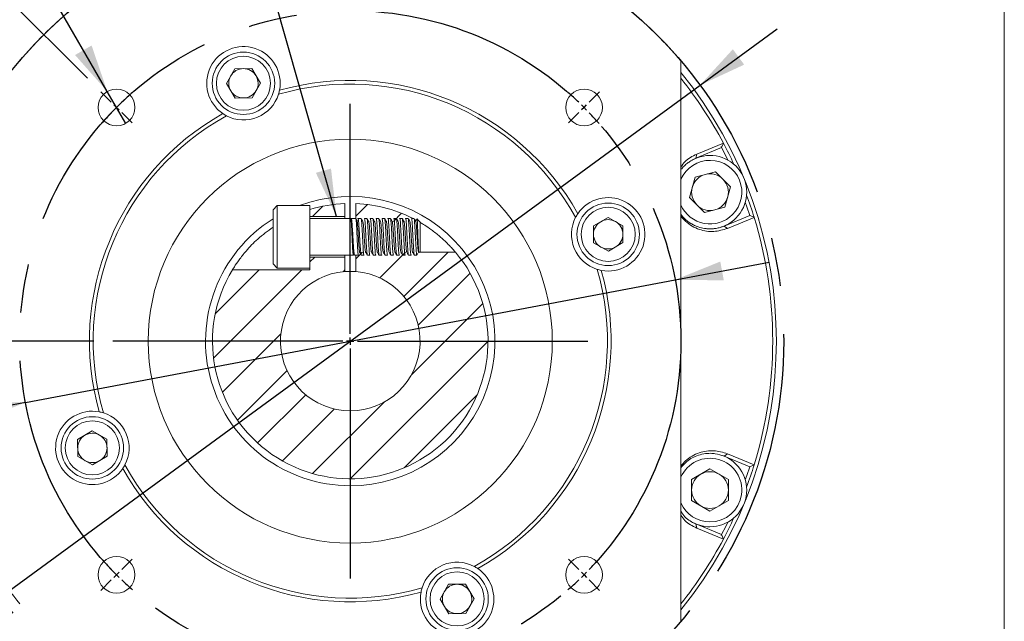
# Model space of a CAD drawing. Header units: millimetres. Extents: x 26 to 746, y 26 to 520.
# Tile 8 of 10: x 612 to 746, y 258 to 340. Entities that reach past the tile are written whole.
import ezdxf

# ---------------------------------------------------------------- set-up
doc = ezdxf.new("R2010")
doc.units = ezdxf.units.MM
doc.header["$LTSCALE"] = 2.6
doc.linetypes.add('CENTERX2', pattern=[20.32, 12.7, -2.54, 2.54, -2.54])
doc.layers.add('註解框', color=7, linetype='Continuous')
doc.styles.add('SLDTEXTSTYLE0', font='ARIAL.TTF', dxfattribs={"width": 0.948})
doc.styles.get("Standard").update_dxf_attribs({"font": 'ARIAL.TTF'})
doc.dimstyles.new('SLDDIMSTYLE0', dxfattribs={"dimtxt": 8.013154, "dimasz": 6.5, "dimexe": 0, "dimexo": 0.0625, "dimgap": 2.003289, "dimtad": 1, "dimdec": 4, "dimlfac": 1, "dimrnd": 1e-09, "dimzin": 12, "dimdsep": 46, "dimtxsty": 'SLDTEXTSTYLE0', "dimsah": 1, "dimcen": 0.09, "dimadec": 0, "dimazin": 0, "dimtfac": 1, "dimtdec": 4, "dimtmove": 0, "dimatfit": 3, "dimfxl": 0, "dimtolj": 1, "dimtzin": 12, "dimarcsym": 0})
doc.dimstyles.new('SLDDIMSTYLE3', dxfattribs={"dimtxt": 8.013154, "dimasz": 6.5, "dimexe": 0, "dimexo": 0.0625, "dimgap": 2.003289, "dimtad": 1, "dimdec": 4, "dimlfac": 2.6, "dimzin": 12, "dimdsep": 46, "dimtxsty": 'SLDTEXTSTYLE0', "dimsah": 1, "dimcen": 0.09, "dimadec": 4, "dimazin": 0, "dimtfac": 1, "dimtdec": 4, "dimtofl": 0, "dimtmove": 0, "dimatfit": 3, "dimfxl": 0, "dimtolj": 1, "dimtzin": 12, "dimarcsym": 0})
doc.dimstyles.new('SLDDIMSTYLE4', dxfattribs={"dimtxt": 8.013154, "dimasz": 6.5, "dimexe": 0, "dimexo": 0.0625, "dimgap": 2.003289, "dimtad": 0, "dimtih": 1, "dimtoh": 1, "dimdec": 0, "dimlfac": 1, "dimrnd": 1e-09, "dimzin": 12, "dimdsep": 46, "dimtxsty": 'SLDTEXTSTYLE0', "dimsah": 1, "dimcen": 0.09, "dimadec": 0, "dimazin": 0, "dimtfac": 1, "dimtdec": 4, "dimtmove": 0, "dimatfit": 3, "dimfxl": 0, "dimtolj": 1, "dimtzin": 12, "dimarcsym": 0})
doc.dimstyles.new('SLDDIMSTYLE9', dxfattribs={"dimtxt": 0, "dimasz": 6.5, "dimexe": 0, "dimexo": 0.0625, "dimgap": 0, "dimtad": 0, "dimtih": 1, "dimtoh": 1, "dimdec": 0, "dimrnd": 1e-09, "dimzin": 0, "dimdsep": 46, "dimtxsty": 'Standard', "dimsah": 1, "dimcen": 0.09, "dimadec": 0, "dimazin": 0, "dimtfac": 6.5, "dimtdec": 0, "dimtofl": 0, "dimtmove": 0, "dimatfit": 3, "dimfxl": 0, "dimtolj": 1, "dimtzin": 0, "dimarcsym": 0})

# ---------------------------------------------------------------- blocks, each defined once
blk = doc.blocks.new('*D34')
at = {"layer": '註解框', "color": 7}
for p, q in [((704.78, 331.36), (715.26, 339.04)), ((609.57, 261.65), (704.78, 331.36)), ((609.57, 261.65), (571.83, 234.02))]:
    blk.add_line(p, q, dxfattribs=at)
for points in [[(704.78, 331.36), (710.79, 334.15), (709.25, 336.25)], [(609.57, 261.65), (603.56, 258.86), (605.09, 256.76)]]:
    blk.add_solid(points, dxfattribs=at)
at = {"layer": '註解框', "color": 7, "char_height": 8.255, "attachment_point": 1, "rotation": 36.2115, "style": 'SLDTEXTSTYLE0'}
for s, insert in [('118', (578.31, 251.94)), ('%%c', (568.88, 245.03))]:
    blk.add_mtext(s, dxfattribs=dict(at, insert=insert))
blk = doc.blocks.new('*D35')
at = {"layer": '註解框', "color": 7}
for p, q in [((701.39, 304.85), (714.17, 307.27)), ((612.95, 288.16), (701.39, 304.85)), ((612.95, 288.16), (560.89, 278.33))]:
    blk.add_line(p, q, dxfattribs=at)
for points in [[(701.39, 304.85), (708.02, 304.78), (707.54, 307.34)], [(612.95, 288.16), (606.32, 288.23), (606.81, 285.68)]]:
    blk.add_solid(points, dxfattribs=at)
at = {"layer": '註解框', "color": 7, "char_height": 8.255, "attachment_point": 1, "rotation": 10.6908, "style": 'SLDTEXTSTYLE0'}
for s, insert in [('90', (574.46, 291.7)), ('%%c', (562.97, 289.54))]:
    blk.add_mtext(s, dxfattribs=dict(at, insert=insert))
blk = doc.blocks.new('*D38')
at = {"layer": '註解框', "color": 7}
for p, q in [((621.39, 332.29), (581.97, 371.71)), ((622.25, 296.51), (550.82, 296.51))]:
    blk.add_line(p, q, dxfattribs=at)
blk.add_arc((657.17, 296.51), 103.75, 135, 180, dxfattribs=at)
for points in [[(583.81, 369.87), (578.41, 366.02), (580.31, 364.24)], [(553.42, 296.51), (554.93, 302.96), (552.33, 303.04)]]:
    blk.add_solid(points, dxfattribs=at)
at = {"layer": '註解框', "color": 7, "insert": (548.31, 332.6), "char_height": 8.255, "attachment_point": 1, "rotation": 67.5, "style": 'SLDTEXTSTYLE0'}
blk.add_mtext('45°', dxfattribs=at)
blk = doc.blocks.new('*D39')
at = {"layer": '註解框'}
for p, q in [((583.46, 400.57), (454.62, 400.57)), ((624.1, 330.49), (583.46, 400.57)), ((626.61, 326.16), (624.1, 330.49))]:
    blk.add_line(p, q, dxfattribs=at)
blk.add_solid([(624.1, 330.49), (621.96, 336.76), (619.71, 335.46)], dxfattribs=at)
at = {"layer": '註解框', "char_height": 8.255, "attachment_point": 1, "style": 'SLDTEXTSTYLE0'}
for s, insert in [('(DEPTH)', (536.87, 411.21)), (' 4-', (459.04, 411.21)), ('M6x1.0', (471.88, 411.21)), ('Px', (510.83, 411.21)), ('12', (523.67, 411.21))]:
    blk.add_mtext(s, dxfattribs=dict(at, insert=insert))
blk = doc.blocks.new('SW_CENTERMARKSYMBOL_2')
at = {"layer": '註解框', "color": 0}
for p, q in [((-0.71, 64.35), (-2.12, 65.76)), ((64.35, 64.35), (65.76, 65.76)), ((0, 63.64), (-0.35, 63.99)), ((0, 63.64), (0.35, 63.29)), ((31.82, 32.82), (31.82, 64.14)), ((63.64, 63.64), (63.29, 63.29)), ((63.64, 63.64), (63.99, 63.99)), ((0.71, 62.93), (2.12, 61.52)), ((62.93, 62.93), (61.52, 61.52)), ((31.82, 31.82), (31.82, 32.32)), ((30.82, 31.82), (-0.5, 31.82)), ((31.82, 31.82), (31.32, 31.82)), ((31.82, 31.82), (31.82, 31.32)), ((31.82, 31.82), (32.32, 31.82)), ((32.82, 31.82), (64.14, 31.82)), ((31.82, 30.82), (31.82, -0.5)), ((0.71, 0.71), (2.12, 2.12)), ((62.93, 0.71), (61.52, 2.12)), ((0, 0), (-0.35, -0.35)), ((0, 0), (0.35, 0.35)), ((63.64, 0), (63.29, 0.35)), ((63.64, 0), (63.99, -0.35)), ((-0.71, -0.71), (-2.12, -2.12)), ((64.35, -0.71), (65.76, -2.12))]:
    blk.add_line(p, q, dxfattribs=at)
for start, end in [(131.1803, 133.7268), (46.2732, 48.8197), (135, 135.6366), (134.3634, 135), (45, 45.6366), (44.3634, 45), (136.2732, 138.8197), (41.1803, 43.7268), (221.1803, 223.7268), (316.2732, 318.8197), (224.3634, 225), (314.3634, 315), (315, 315.6366), (225, 225.6366), (226.2732, 228.8197), (311.1803, 313.7268)]:
    blk.add_arc((31.82, 31.82), 45, start, end, dxfattribs=at)

msp = doc.modelspace()

# ---------------------------------------------------------------- hatches: boundary and pattern name
at = {"linetype": 'Continuous', "lineweight": 0}
h = msp.add_hatch(dxfattribs=at)
h.set_pattern_fill('ANSI31', scale=1.3, style=0)
edge = h.paths.add_edge_path(flags=0)
edge.add_line((651.67202, 314.43163), (651.67202, 313.456438))
edge.add_line((651.67202, 313.456438), (656.42202, 313.456438))
edge.add_line((656.42202, 313.456438), (656.42202, 315.241432))
edge.add_arc((657.17202, 296.506438), 18.75, 92.29244278, 107.05762362)
h = msp.add_hatch(dxfattribs=at)
h.set_pattern_fill('ANSI31', scale=1.3, style=0)
edge = h.paths.add_edge_path(flags=0)
edge.add_line((657.92202, 315.241432), (657.92202, 312.806438))
edge.add_line((657.92202, 312.806438), (666.438762, 312.806438))
edge.add_arc((657.17202, 296.506438), 18.75, 60.38126072, 87.70755722)
h = msp.add_hatch(dxfattribs=at)
h.set_pattern_fill('ANSI31', scale=1.3, style=0)
edge = h.paths.add_edge_path(flags=0)
edge.add_line((651.67202, 306.206438), (641.126071, 306.206438))
edge.add_arc((657.17202, 296.506438), 18.75, 148.84645384, 400.19067226)
edge.add_line((671.495166, 308.606438), (657.92202, 308.606438))
edge.add_line((657.92202, 308.606438), (657.92202, 305.976787))
edge.add_arc((657.17202, 296.506438), 9.5, -265.47193699, 85.47193699, ccw=False)
edge.add_line((656.42202, 305.976787), (656.42202, 307.956438))
edge.add_line((656.42202, 307.956438), (651.67202, 307.956438))
edge.add_line((651.67202, 307.956438), (651.67202, 306.206438))

# ---------------------------------------------------------------- linework, layer by layer
at = {"color": 7, "linetype": 'Continuous', "lineweight": 0}
msp.add_line((746.2, 520), (746.2, 26), dxfattribs=at)
at = {"color": 7, "linetype": 'Continuous', "lineweight": 15}
for p, q in [((702.172022, 334.664005), (702.172022, 258.348871)), ((641.453844, 333.601288), (640.320783, 331.58895)), ((643.763111, 333.626199), (641.453844, 333.601288)), ((644.939316, 331.638772), (643.763111, 333.626199)), ((640.320783, 331.58895), (641.49699, 329.601522)), ((643.806256, 329.626433), (644.939316, 331.638772)), ((641.49699, 329.601522), (643.806256, 329.626433)), ((704.323314, 321.964325), (707.959074, 323.467988)), ((707.968388, 323.458695), (707.718514, 322.855441)), ((707.718514, 322.855441), (704.224218, 321.408057)), ((704.323314, 321.964325), (704.224218, 321.408057)), ((707.644563, 322.992705), (707.711924, 322.863945)), ((704.096395, 318.829901), (706.884783, 319.577047)), ((706.884783, 319.577047), (708.926022, 317.535806)), ((703.349248, 316.041514), (704.096395, 318.829901)), ((708.926022, 317.535806), (708.178878, 314.747419)), ((656.42202, 313.456438), (656.42202, 315.241432)), ((657.92202, 315.241432), (657.92202, 313.206438)), ((705.390491, 314.000273), (703.349248, 316.041514)), ((647.238688, 314.956437), (646.672021, 314.389771)), ((646.672021, 310.706438), (646.672021, 314.389771)), ((651.672021, 314.956437), (647.238688, 314.956437)), ((647.238688, 310.706438), (647.238688, 314.956437)), ((651.672021, 310.706438), (651.672021, 314.956437)), ((708.178878, 314.747419), (705.390491, 314.000273)), ((651.672021, 313.456438), (656.42202, 313.456438)), ((657.242972, 313.206438), (651.672021, 313.206438)), ((656.42202, 313.206438), (656.42202, 313.456438)), ((657.92735, 313.206438), (657.301247, 313.206438)), ((658.640839, 313.206438), (658.216474, 313.206438)), ((658.878332, 312.806438), (658.880587, 312.806438)), ((659.440828, 313.206438), (659.103217, 313.206438)), ((659.678244, 312.806438), (659.691476, 312.806438)), ((660.240592, 313.206438), (659.903384, 313.206438)), ((660.478502, 312.806438), (660.483081, 312.806438)), ((661.040926, 313.206438), (660.703215, 313.206438)), ((661.278643, 312.806438), (661.289983, 312.806438)), ((661.840891, 313.206438), (661.503243, 313.206438)), ((662.078363, 312.806438), (662.084532, 312.806438)), ((662.640657, 313.206438), (662.303248, 313.206438)), ((662.878232, 312.806438), (662.892916, 312.806438)), ((663.440817, 313.206438), (663.103186, 313.206438)), ((663.678418, 312.806438), (663.68468, 312.806438)), ((664.240817, 313.206438), (663.903428, 313.206438)), ((664.478656, 312.806438), (664.49409, 312.806438)), ((665.040788, 313.206438), (664.703177, 313.206438)), ((665.278435, 312.806438), (665.28617, 312.806438)), ((665.840832, 313.206438), (665.503074, 313.206438)), ((666.67202, 312.714969), (666.26713, 313.11986)), ((666.67202, 310.706438), (666.67202, 312.714969)), ((692.254532, 313.357675), (690.267105, 312.181469)), ((694.266871, 312.224615), (692.254532, 313.357675)), ((708.051052, 312.169263), (711.545348, 313.616646)), ((712.148584, 313.353613), (708.514467, 311.845993)), ((711.545348, 313.616646), (712.148599, 313.36677)), ((690.267105, 312.181469), (690.292016, 309.872202)), ((694.291782, 309.915348), (694.266871, 312.224615)), ((708.514467, 311.845993), (708.051052, 312.169263)), ((646.672021, 307.023105), (646.672021, 310.706438)), ((647.238688, 306.456438), (647.238688, 310.706438)), ((651.672021, 306.456438), (651.672021, 310.706438)), ((666.67202, 308.697906), (666.67202, 310.706438)), ((690.292016, 309.872202), (692.304354, 308.739142)), ((692.304354, 308.739142), (694.291782, 309.915348)), ((657.602358, 308.228701), (657.670517, 308.346394)), ((657.657949, 308.368042), (657.732166, 308.240206)), ((666.180553, 308.206438), (666.180553, 308.479928)), ((666.180553, 308.206438), (666.341618, 308.367504)), ((666.523979, 308.549865), (666.67202, 308.697906)), ((671.495166, 308.606438), (666.580552, 308.606438)), ((646.672021, 307.023105), (647.238688, 306.456438)), ((651.672021, 308.206438), (657.585234, 308.206438)), ((656.42202, 307.956438), (651.672021, 307.956438)), ((656.42202, 307.956438), (656.42202, 308.206438)), ((656.42202, 305.976786), (656.42202, 307.956438)), ((657.758878, 308.206438), (658.269628, 308.206438)), ((657.92202, 308.206438), (657.92202, 305.976786)), ((658.674144, 308.206438), (659.040833, 308.206438)), ((659.503404, 308.206438), (659.840758, 308.206438)), ((660.303233, 308.206438), (660.640707, 308.206438)), ((661.103213, 308.206438), (661.441076, 308.206438)), ((661.903301, 308.206438), (662.240773, 308.206438)), ((662.703103, 308.206438), (663.04065, 308.206438)), ((663.503362, 308.206438), (663.840924, 308.206438)), ((664.303289, 308.206438), (664.640732, 308.206438)), ((665.103003, 308.206438), (665.440854, 308.206438)), ((665.90329, 308.206438), (666.180553, 308.206438)), ((651.672021, 306.206438), (641.12607, 306.206438)), ((647.238688, 306.456438), (651.672021, 306.456438)), ((651.672021, 306.456438), (651.672021, 306.206438)), ((622.039687, 284.273734), (620.052259, 283.097529)), ((624.052025, 283.140674), (622.039687, 284.273734)), ((620.052259, 283.097529), (620.07717, 280.788261)), ((624.076936, 280.831407), (624.052025, 283.140674)), ((620.07717, 280.788261), (622.089509, 279.655201)), ((622.089509, 279.655201), (624.076936, 280.831407)), ((708.514467, 281.166883), (708.051052, 280.843613)), ((711.545348, 279.39623), (708.051052, 280.843613)), ((708.514467, 281.166883), (712.148584, 279.659263)), ((703.637637, 277.667591), (706.137635, 279.110968)), ((706.137635, 279.110968), (708.637636, 277.667591)), ((712.148599, 279.646106), (711.545348, 279.39623)), ((703.637637, 274.780841), (703.637637, 277.667591)), ((708.637636, 277.667591), (708.637636, 274.780841)), ((706.137635, 273.337464), (703.637637, 274.780841)), ((708.637636, 274.780841), (706.137635, 273.337464)), ((704.323314, 271.048551), (704.224218, 271.604819)), ((704.224218, 271.604819), (707.718514, 270.157436)), ((707.959074, 269.544888), (704.323314, 271.048551)), ((707.714036, 270.152984), (707.642235, 270.015735)), ((707.718514, 270.157436), (707.968388, 269.554181)), ((670.537785, 263.386443), (669.404725, 261.374104)), ((672.847051, 263.411354), (670.537785, 263.386443)), ((674.023258, 261.423926), (672.847051, 263.411354)), ((669.404725, 261.374104), (670.58093, 259.386677)), ((672.890197, 259.411588), (674.023258, 261.423926)), ((670.58093, 259.386677), (672.890197, 259.411588))]:
    msp.add_line(p, q, dxfattribs=at)
at = {"color": 7, "linetype": 'Continuous', "lineweight": 15, "flags": 128}
for points in [[(708.564568, 321.160158), (708.283067, 321.738582), (707.716741, 322.854707)], [(711.543575, 313.615912), (711.154807, 314.805586), (710.944854, 315.413646)], [(710.944854, 277.59923), (711.154807, 278.207291), (711.543575, 279.396964)], [(707.716741, 270.158169), (708.283067, 271.274294), (708.564568, 271.852718)]]:
    msp.add_lwpolyline(points, dxfattribs=at)
at = {"color": 7, "linetype": 'Continuous', "lineweight": 15}
for centre, radius in [((642.63005, 331.61386), 4.25), ((642.63005, 331.61386), 3.683333), ((625.352215, 328.326243), 2.5), ((688.991826, 328.326243), 2.5), ((657.17202, 296.506438), 27.5), ((692.279443, 311.048409), 4.25), ((692.279443, 311.048409), 3.683333), ((622.064598, 281.964468), 4.25), ((622.064598, 281.964468), 3.683333), ((625.352215, 264.686633), 2.5), ((688.991826, 264.686633), 2.5), ((671.713991, 261.399016), 4.25), ((671.713991, 261.399016), 3.683333)]:
    msp.add_circle(centre, radius, dxfattribs=at)
for centre, radius, start, end in [((657.17202, 296.506438), 59, 130.29614333, 139.70385667), ((657.17202, 296.506438), 59, 40.29614333, 49.70385667), ((642.63005, 331.61386), 5, 349.17810966, 235.82189034), ((642.63005, 331.61386), 2, 150.6180274, 210.6180274), ((642.63005, 331.61386), 2, 90.6180274, 150.6180274), ((642.63005, 331.61386), 2, 30.6180274, 90.6180274), ((642.63005, 331.61386), 2, 330.6180274, 30.6180274), ((657.17202, 296.506438), 58, 320.88325622, 39.11674378), ((657.17202, 296.506438), 35, 28.78745276, 106.21254724), ((657.17202, 296.506438), 35.5, 29.25879274, 105.74120726), ((657.17202, 296.506438), 57.5, 27.95683323, 38.49995041), ((642.63005, 331.61386), 5, 242.4489834, 342.5510166), ((642.63005, 331.61386), 2, 210.6180274, 270.6180274), ((642.63005, 331.61386), 2, 270.6180274, 330.6180274), ((657.17202, 296.506438), 35.5, 119.25879274, 195.74120726), ((657.17202, 296.506438), 35, 118.78745276, 196.21254724), ((657.17202, 296.506438), 57.5, 24.76217287, 27.9469765), ((706.137636, 316.78866), 5, 315, 115.69677336), ((706.137636, 316.78866), 4.333333, 315, 156.22589737), ((706.137636, 316.78866), 2.5, 105, 165), ((706.137636, 316.78866), 2.5, 45, 105), ((706.137636, 316.78866), 2.5, 345, 45), ((706.137636, 316.78866), 2.5, 165, 225), ((657.17202, 296.506438), 57.5, 17.0530235, 20.23782713), ((657.17202, 296.506438), 19.7, 270, 110.52027189), ((657.17202, 296.506438), 18.75, 92.29244278, 107.05762362), ((657.17202, 296.506438), 18.75, 61.14423407, 87.70755722), ((692.279443, 311.048409), 5, 259.17810966, 145.82189034), ((706.137636, 316.78866), 4.333333, 203.77410263, 315), ((706.137636, 316.78866), 2.5, 225, 285), ((706.137636, 316.78866), 2.5, 285, 345), ((657.17202, 296.506438), 19.7, 122.208034, 270), ((692.279443, 311.048409), 5, 152.4489834, 252.5510166), ((692.279443, 311.048409), 2, 120.6180274, 180.6180274), ((692.279443, 311.048409), 2, 60.6180274, 120.6180274), ((692.279443, 311.048409), 2, 0.6180274, 60.6180274), ((706.137636, 316.78866), 5, 276.63951713, 315), ((657.17202, 296.506438), 57.5, 342.95683323, 17.03730817), ((692.279443, 311.048409), 2, 180.6180274, 240.6180274), ((692.279443, 311.048409), 2, 300.6180274, 0.6180274), ((657.17202, 296.506438), 18.75, 148.84645384, 40.19067226), ((692.279443, 311.048409), 2, 240.6180274, 300.6180274), ((657.17202, 296.506438), 9.5, 94.52806301, 85.47193699), ((657.17202, 296.506438), 9.5, 85.47193699, 94.52806301), ((657.17202, 296.506438), 35, 298.78745276, 16.21254724), ((657.17202, 296.506438), 35.5, 299.25879274, 15.74120726), ((622.064598, 281.964468), 5, 79.17810966, 325.82189034), ((622.064598, 281.964468), 5, 332.4489834, 72.5510166), ((622.064598, 281.964468), 2, 120.6180274, 180.6180274), ((622.064598, 281.964468), 2, 60.6180274, 120.6180274), ((622.064598, 281.964468), 2, 0.6180274, 60.6180274), ((622.064598, 281.964468), 2, 180.6180274, 240.6180274), ((622.064598, 281.964468), 2, 300.6180274, 0.6180274), ((622.064598, 281.964468), 2, 240.6180274, 300.6180274), ((706.137636, 276.224216), 4.333333, 270, 156.22589737), ((706.137636, 276.224216), 5, 270, 69.53202757), ((657.17202, 296.506438), 35.5, 209.25879274, 285.74120726), ((657.17202, 296.506438), 35, 208.78745276, 286.21254724), ((657.17202, 296.506438), 57.5, 339.76217287, 342.9469765), ((706.137636, 276.224216), 2.5, 120, 180), ((706.137636, 276.224216), 2.5, 60, 120), ((706.137636, 276.224216), 2.5, 360, 60), ((706.137636, 276.224216), 2.5, 180, 240), ((706.137636, 276.224216), 2.5, 300, 360), ((706.137636, 276.224216), 4.333333, 203.77410263, 270), ((706.137636, 276.224216), 2.5, 240, 300), ((657.17202, 296.506438), 57.5, 332.0530235, 335.23782713), ((706.137636, 276.224216), 5, 237.76503892, 270), ((657.17202, 296.506438), 57.5, 207.95683323, 218.49995041), ((657.17202, 296.506438), 57.5, 321.50004959, 332.03730817), ((671.713991, 261.399016), 5, 169.17810966, 55.82189034), ((671.713991, 261.399016), 5, 62.4489834, 162.5510166), ((671.713991, 261.399016), 2, 90.6180274, 150.6180274), ((671.713991, 261.399016), 2, 30.6180274, 90.6180274), ((671.713991, 261.399016), 2, 150.6180274, 210.6180274), ((671.713991, 261.399016), 2, 330.6180274, 30.6180274), ((671.713991, 261.399016), 2, 210.6180274, 270.6180274), ((671.713991, 261.399016), 2, 270.6180274, 330.6180274)]:
    msp.add_arc(centre, radius, start, end, dxfattribs=at)
for points in [[(647.399972, 330.114578), (647.458752, 330.301586), (647.505438, 330.488374), (647.541128, 330.675077)], [(639.821213, 327.477384), (639.978469, 327.370601), (640.14356, 327.271534), (640.317359, 327.180864)], [(688.142966, 313.857245), (688.036183, 313.699989), (687.937117, 313.534898), (687.846446, 313.3611)], [(690.78016, 306.278487), (690.967168, 306.219707), (691.153956, 306.17302), (691.34066, 306.137331)], [(623.563881, 286.734389), (623.376873, 286.79317), (623.190085, 286.839856), (623.003381, 286.875546)], [(626.201075, 279.155631), (626.307858, 279.312887), (626.406924, 279.477978), (626.497595, 279.651777)], [(674.522828, 265.535492), (674.365572, 265.642275), (674.200481, 265.741342), (674.026682, 265.832013)], [(666.944069, 262.898298), (666.885289, 262.71129), (666.838603, 262.524503), (666.802913, 262.337799)]]:
    msp.add_open_spline(points, degree=3, dxfattribs=at)
for points, knots in [([(702.172022, 320.204936), (702.341827, 320.459514), (702.88652, 321.276139), (703.737572, 321.68377), (704.323314, 321.964325)], [0, 0, 0, 0, 0.3117436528, 1, 1, 1, 1]), ([(704.224218, 321.408057), (703.983619, 321.295537), (703.57318, 321.103586), (703.120306, 320.783045), (702.879684, 320.583291), (702.7809, 320.494486), (702.755179, 320.470925), (702.747257, 320.46362), (702.744421, 320.461001), (702.743294, 320.459964), (702.742837, 320.459534), (702.742627, 320.459345), (702.742534, 320.459259), (702.581521, 320.308635), (702.380082, 320.112886), (702.210804, 319.875019), (702.172022, 319.820523)], [0, 0, 0, 0, 0.30580149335, 0.52167047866, 0.63719345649, 0.66593744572, 0.67430851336, 0.67716347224, 0.67825900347, 0.67871085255, 0.67890294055, 0.67898628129, 0.6790234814, 0.67905227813, 0.92647068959, 1, 1, 1, 1]), ([(702.172022, 313.778018), (702.331957, 313.573641), (702.732368, 313.061964), (703.385186, 312.591391), (704.02259, 312.245696), (704.642191, 311.999465), (705.254135, 311.852358), (705.769211, 311.797888), (706.047541, 311.788295), (706.191682, 311.788647), (706.264949, 311.790204), (706.301883, 311.791338), (706.320421, 311.791998), (706.329707, 311.792348), (706.334356, 311.792532), (706.33668, 311.792623), (706.337847, 311.792671), (706.338421, 311.792692), (706.338721, 311.792706), (706.338861, 311.79271), (706.338938, 311.792715), (706.338966, 311.792714), (706.33899, 311.792716), (706.338998, 311.792716), (706.357424, 311.795668), (706.530862, 311.792823), (706.872057, 311.839838), (707.43375, 311.9407), (707.825854, 312.085881), (708.051052, 312.169263)], [0, 0, 0, 0, 0.098971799, 0.2477848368, 0.3288064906, 0.4145632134, 0.549066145, 0.6247967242, 0.6647925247, 0.6853235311, 0.6957223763, 0.7009546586, 0.7035799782, 0.7048941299, 0.7055518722, 0.7058807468, 0.7060456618, 0.7061281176, 0.7061687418, 0.706189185, 0.7061998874, 0.7062050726, 0.706207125, 0.706208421, 0.706209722, 0.7157150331, 0.7908973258, 0.8799051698, 1, 1, 1, 1]), ([(657.242972, 313.174817), (657.247117, 313.183518), (657.263659, 313.218243), (657.291338, 312.987526), (657.329528, 312.505846), (657.364835, 311.801396), (657.403054, 310.97869), (657.438588, 310.123269), (657.476306, 309.335955), (657.512546, 308.69663), (657.549438, 308.309232), (657.576464, 308.156814), (657.590858, 308.223713), (657.593087, 308.234071)], [0, 0, 0, 0, 0.035124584, 0.1401961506, 0.245263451, 0.3503370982, 0.4554036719, 0.5604765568, 0.6655432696, 0.7706146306, 0.8756823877, 0.9807522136, 1, 1, 1, 1]), ([(657.658026, 308.388035), (657.654877, 308.3876), (657.638651, 308.385361), (657.609445, 308.597897), (657.570379, 309.01982), (657.531313, 309.617994), (657.492256, 310.320536), (657.453188, 311.065598), (657.414132, 311.781733), (657.375064, 312.406134), (657.33601, 312.868576), (657.296933, 313.152099), (657.270967, 313.146773), (657.257958, 313.144104)], [0, 0, 0, 0, 0.0230908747, 0.1189973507, 0.2153083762, 0.3120058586, 0.4091080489, 0.506596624, 0.6044898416, 0.7027695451, 0.8014538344, 0.9005245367, 1, 1, 1, 1]), ([(657.758878, 308.241523), (657.749825, 308.236513), (657.724619, 308.222566), (657.681375, 308.512799), (657.633416, 309.051853), (657.583219, 309.791211), (657.53456, 310.630523), (657.485197, 311.479717), (657.435621, 312.239775), (657.387143, 312.831715), (657.336749, 313.163667), (657.299859, 313.261609), (657.277955, 313.154417), (657.272697, 313.128683)], [0, 0, 0, 0, 0.0567547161, 0.1580016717, 0.2592569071, 0.3605038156, 0.4617572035, 0.5630056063, 0.6642567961, 0.7655085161, 0.8667573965, 0.9680124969, 1, 1, 1, 1]), ([(657.92735, 313.178407), (657.936224, 313.174967), (657.957267, 313.16681), (657.991493, 312.826472), (658.02714, 312.248916), (658.065323, 311.487591), (658.100633, 310.640359), (658.138832, 309.800604), (658.1744, 309.061015), (658.212078, 308.515697), (658.245928, 308.208352), (658.268071, 308.227765), (658.277915, 308.236396)], [0, 0, 0, 0, 0.0765285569, 0.1814631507, 0.286400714, 0.3913337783, 0.4962732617, 0.6012056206, 0.7061441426, 0.8110766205, 0.9160138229, 1, 1, 1, 1]), ([(658.08353, 312.944337), (658.044417, 313.011847), (658.00057, 313.087529), (657.956747, 313.163232), (657.952015, 313.171407)], [0, 0, 0, 0, 0.8920183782, 1, 1, 1, 1]), ([(658.468895, 308.556305), (658.455863, 308.57861), (658.42974, 308.623319), (658.390682, 308.937897), (658.351623, 309.409806), (658.312556, 310.009111), (658.2735, 310.679464), (658.234431, 311.358886), (658.195376, 311.980413), (658.156304, 312.49557), (658.117261, 312.824441), (658.089145, 312.975506), (658.074103, 312.946163), (658.07202, 312.9421)], [0, 0, 0, 0, 0.0964337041, 0.1932926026, 0.290596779, 0.3883261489, 0.4865006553, 0.5851006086, 0.6841456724, 0.783616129, 0.8835317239, 0.9838726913, 1, 1, 1, 1]), ([(658.674144, 308.224724), (658.671619, 308.218889), (658.652478, 308.174645), (658.618267, 308.366122), (658.567914, 308.799004), (658.519397, 309.474174), (658.469895, 310.281541), (658.420458, 311.13917), (658.371853, 311.946245), (658.321577, 312.617393), (658.273652, 313.056559), (658.232189, 313.246431), (658.208739, 313.178902), (658.201449, 313.15791)], [0, 0, 0, 0, 0.0158229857, 0.1199616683, 0.2240914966, 0.3282284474, 0.4323595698, 0.5364942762, 0.6406285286, 0.744760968, 0.8488988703, 0.9530294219, 1, 1, 1, 1]), ([(658.640839, 313.191274), (658.642592, 313.196177), (658.658734, 313.241319), (658.689201, 313.055756), (658.731743, 312.631734), (658.775636, 311.962274), (658.817455, 311.158367), (658.861889, 310.301002), (658.903413, 309.491699), (658.947818, 308.812872), (658.989616, 308.373392), (659.021526, 308.177246), (659.038314, 308.220564), (659.040833, 308.227063)], [0, 0, 0, 0, 0.0131052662, 0.1206519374, 0.2281969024, 0.335741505, 0.4432898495, 0.5508325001, 0.6583828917, 0.7659248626, 0.8734739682, 0.9810160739, 1, 1, 1, 1]), ([(658.884872, 312.795169), (658.845666, 312.862716), (658.767228, 312.997853), (658.688869, 313.133013), (658.649676, 313.200615)], [0, 0, 0, 0, 0.4998338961, 1, 1, 1, 1]), ([(659.272024, 308.631167), (659.264731, 308.627478), (659.244417, 308.617202), (659.211083, 308.820036), (659.172021, 309.195979), (659.132958, 309.725131), (659.093896, 310.341467), (659.054833, 310.993512), (659.01577, 311.61821), (658.976708, 312.159471), (658.937645, 312.554962), (658.906949, 312.765128), (658.889273, 312.771425), (658.884618, 312.773084)], [0, 0, 0, 0, 0.0564737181, 0.1573045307, 0.258135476, 0.3589664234, 0.459797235, 0.5606281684, 0.6614591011, 0.7622900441, 0.8631208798, 0.9639518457, 1, 1, 1, 1]), ([(659.503404, 308.23286), (659.492466, 308.237885), (659.467, 308.249583), (659.428178, 308.597661), (659.384821, 309.180848), (659.341726, 309.945664), (659.299234, 310.794186), (659.255291, 311.632809), (659.213505, 312.368803), (659.169077, 312.90876), (659.129977, 313.210623), (659.103424, 313.185978), (659.091473, 313.174886)], [0, 0, 0, 0, 0.0786612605, 0.1831432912, 0.2876198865, 0.3921000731, 0.4965790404, 0.6010572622, 0.7055396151, 0.8100158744, 0.9144999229, 1, 1, 1, 1]), ([(659.440828, 313.170934), (659.448261, 313.177154), (659.469914, 313.195274), (659.50632, 312.915866), (659.549452, 312.38641), (659.591915, 311.652909), (659.635884, 310.816433), (659.677645, 309.965795), (659.72211, 309.201564), (659.763619, 308.598624), (659.808054, 308.266256), (659.836218, 308.146528), (659.851085, 308.217602), (659.851526, 308.219711)], [0, 0, 0, 0, 0.054711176, 0.1593845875, 0.2640617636, 0.3687376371, 0.4734126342, 0.5780918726, 0.6827651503, 0.7874460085, 0.8921185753, 0.9967982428, 1, 1, 1, 1]), ([(659.685104, 312.79462), (659.645942, 312.862073), (659.567598, 312.997012), (659.489313, 313.13201), (659.450161, 313.199525)], [0, 0, 0, 0, 0.4998731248, 1, 1, 1, 1]), ([(660.070458, 308.607367), (660.057437, 308.628752), (660.031395, 308.671523), (659.992333, 308.981114), (659.953271, 309.434638), (659.914208, 310.013154), (659.875145, 310.65397), (659.836083, 311.300378), (659.79702, 311.89121), (659.757958, 312.373597), (659.718895, 312.686712), (659.690251, 312.823976), (659.674626, 312.794919), (659.672023, 312.790077)], [0, 0, 0, 0, 0.0980398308, 0.1960795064, 0.2941192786, 0.3921590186, 0.490198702, 0.5882384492, 0.6862781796, 0.7843180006, 0.8823576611, 0.9803973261, 1, 1, 1, 1]), ([(660.303233, 308.238856), (660.298239, 308.230138), (660.279038, 308.196615), (660.244983, 308.431583), (660.201986, 308.918064), (660.159403, 309.625613), (660.115537, 310.450089), (660.073701, 311.305452), (660.029273, 312.090909), (659.98776, 312.726538), (659.943304, 313.109615), (659.912765, 313.257422), (659.895396, 313.186606), (659.892492, 313.174765)], [0, 0, 0, 0, 0.0367935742, 0.1414779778, 0.2461664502, 0.3508533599, 0.4555396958, 0.5602298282, 0.6649144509, 0.7696065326, 0.8742904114, 0.9789814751, 1, 1, 1, 1]), ([(660.240592, 313.196385), (660.253991, 313.176947), (660.281906, 313.136451), (660.323258, 312.731644), (660.366487, 312.111508), (660.40971, 311.326166), (660.452085, 310.472125), (660.49613, 309.645468), (660.537834, 308.933929), (660.582338, 308.440853), (660.615179, 308.199608), (660.63522, 308.231195), (660.640707, 308.239842)], [0, 0, 0, 0, 0.0992501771, 0.2067786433, 0.3143018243, 0.4218283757, 0.5293544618, 0.636878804, 0.7444081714, 0.8519308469, 0.9594615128, 1, 1, 1, 1]), ([(660.486043, 312.793446), (660.44684, 312.860971), (660.368409, 312.996061), (660.29005, 313.131204), (660.250858, 313.198795)], [0, 0, 0, 0, 0.4998482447, 1, 1, 1, 1]), ([(660.872017, 308.631423), (660.865247, 308.627256), (660.845457, 308.615077), (660.812645, 308.806593), (660.773583, 309.17904), (660.73452, 309.700975), (660.695458, 310.316089), (660.656396, 310.967839), (660.617333, 311.593557), (660.57827, 312.14165), (660.539208, 312.540114), (660.508382, 312.759876), (660.490576, 312.768671), (660.485791, 312.771035)], [0, 0, 0, 0, 0.0525839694, 0.1537229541, 0.2548619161, 0.3560007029, 0.4571396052, 0.5582786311, 0.6594174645, 0.7605564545, 0.8616953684, 0.9628342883, 1, 1, 1, 1]), ([(661.103213, 308.212831), (661.089549, 308.235313), (661.061541, 308.281396), (661.019578, 308.696543), (660.975785, 309.322832), (660.933888, 310.111572), (660.889497, 310.966183), (660.847968, 311.790628), (660.803525, 312.497387), (660.761789, 312.982827), (660.727339, 313.216752), (660.708159, 313.182923), (660.703215, 313.174205)], [0, 0, 0, 0, 0.1024293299, 0.2099577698, 0.3174862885, 0.4250180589, 0.5325446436, 0.6400788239, 0.7476045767, 0.8551377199, 0.9626635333, 1, 1, 1, 1]), ([(661.040926, 313.175423), (661.045608, 313.18409), (661.064851, 313.219707), (661.09708, 312.991832), (661.141089, 312.513139), (661.183486, 311.810333), (661.226656, 310.988201), (661.269967, 310.132381), (661.312256, 309.343384), (661.35638, 308.702443), (661.398003, 308.31024), (661.431466, 308.157076), (661.449085, 308.228863), (661.45259, 308.243143)], [0, 0, 0, 0, 0.0336058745, 0.1381040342, 0.2425945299, 0.34709095, 0.4515828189, 0.5560773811, 0.6605720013, 0.7650644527, 0.8695622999, 0.9740532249, 1, 1, 1, 1]), ([(661.284518, 312.796313), (661.245318, 312.863862), (661.166895, 312.999003), (661.088544, 313.134158), (661.049357, 313.201757)], [0, 0, 0, 0, 0.4998465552, 1, 1, 1, 1]), ([(661.67202, 308.606438), (661.658999, 308.626019), (661.632958, 308.665181), (661.593895, 308.964217), (661.554833, 309.415009), (661.51577, 309.987732), (661.476708, 310.627877), (661.437645, 311.275786), (661.398583, 311.868186), (661.35952, 312.358671), (661.320458, 312.675688), (661.291291, 312.82234), (661.275145, 312.793816), (661.272019, 312.788294)], [0, 0, 0, 0, 0.0976559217, 0.1953117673, 0.292967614, 0.3906235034, 0.4882793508, 0.5859352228, 0.6835911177, 0.7812468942, 0.8789029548, 0.9765586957, 1, 1, 1, 1]), ([(661.903301, 308.241618), (661.895415, 308.236336), (661.873257, 308.221495), (661.836028, 308.509235), (661.794075, 309.045959), (661.749723, 309.783687), (661.70818, 310.62208), (661.663719, 311.471485), (661.622009, 312.231871), (661.578007, 312.828763), (661.535636, 313.152427), (661.506638, 313.267501), (661.49212, 313.195908), (661.49197, 313.195171)], [0, 0, 0, 0, 0.0577767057, 0.1623465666, 0.2669190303, 0.3714869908, 0.4760619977, 0.5806289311, 0.6852033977, 0.7897703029, 0.8943429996, 0.9989110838, 1, 1, 1, 1]), ([(661.840891, 313.177982), (661.851061, 313.174937), (661.875293, 313.167681), (661.91555, 312.829053), (661.957342, 312.252526), (662.00125, 311.49156), (662.043745, 310.644276), (662.08682, 309.803908), (662.130217, 309.063615), (662.172459, 308.516893), (662.213975, 308.206932), (662.239713, 308.226696), (662.251365, 308.235644)], [0, 0, 0, 0, 0.075718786, 0.180424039, 0.2851364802, 0.3898417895, 0.4945527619, 0.5992594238, 0.7039683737, 0.8086780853, 0.9133850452, 1, 1, 1, 1]), ([(662.08584, 312.793554), (662.04667, 312.861033), (661.968308, 312.996028), (661.890011, 313.131094), (661.850851, 313.198646)], [0, 0, 0, 0, 0.499863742, 1, 1, 1, 1]), ([(662.472024, 308.631423), (662.465773, 308.626183), (662.446501, 308.61003), (662.414208, 308.797391), (662.375146, 309.15917), (662.336083, 309.679047), (662.297021, 310.289983), (662.257958, 310.941511), (662.218896, 311.57089), (662.179833, 312.119598), (662.14077, 312.532721), (662.104833, 312.774498), (662.081917, 312.784134), (662.072022, 312.788294)], [0, 0, 0, 0, 0.04688272, 0.1445385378, 0.24219449, 0.3398503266, 0.437506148, 0.535161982, 0.6328178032, 0.7304737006, 0.8281295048, 0.9257853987, 1, 1, 1, 1]), ([(662.703103, 308.224667), (662.700917, 308.218848), (662.684303, 308.17462), (662.654296, 308.365853), (662.609942, 308.798253), (662.568393, 309.472907), (662.523912, 310.279701), (662.482246, 311.137075), (662.43818, 311.943919), (662.395875, 312.61574), (662.35259, 313.054335), (662.318099, 313.244553), (662.298173, 313.181549), (662.292501, 313.163614)], [0, 0, 0, 0, 0.015863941, 0.1205835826, 0.2252992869, 0.3300217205, 0.4347361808, 0.539458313, 0.6441727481, 0.7488932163, 0.8536086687, 0.9583273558, 1, 1, 1, 1]), ([(662.640657, 313.191319), (662.642379, 313.196208), (662.658276, 313.241366), (662.689881, 313.055898), (662.731336, 312.631988), (662.775756, 311.962612), (662.81758, 311.158761), (662.861416, 310.301375), (662.904005, 309.492079), (662.946976, 308.813129), (662.990499, 308.373553), (663.021009, 308.177295), (663.038083, 308.220591), (663.04065, 308.227101)], [0, 0, 0, 0, 0.0130585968, 0.1206012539, 0.2281516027, 0.3356934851, 0.4432427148, 0.5507847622, 0.6583322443, 0.7658759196, 0.8734214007, 0.9809682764, 1, 1, 1, 1]), ([(662.885583, 312.793774), (662.846375, 312.861305), (662.767932, 312.996411), (662.689567, 313.131555), (662.650372, 313.199149)], [0, 0, 0, 0, 0.49983600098, 1, 1, 1, 1]), ([(663.259197, 308.640328), (663.250971, 308.652352), (663.229725, 308.683411), (663.195458, 308.953699), (663.156395, 309.392231), (663.117333, 309.964087), (663.07827, 310.601587), (663.039208, 311.249942), (663.000145, 311.847401), (662.961083, 312.340049), (662.92202, 312.6686), (662.892334, 312.817904), (662.875668, 312.791747), (662.872023, 312.786026)], [0, 0, 0, 0, 0.063733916, 0.1646254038, 0.2655168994, 0.3664084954, 0.4672998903, 0.5681914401, 0.6690828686, 0.7699744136, 0.870865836, 0.9717574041, 1, 1, 1, 1]), ([(663.503362, 308.232829), (663.492375, 308.237883), (663.466805, 308.249647), (663.428586, 308.597893), (663.384111, 309.181147), (663.342482, 309.946091), (663.29835, 310.794559), (663.256129, 311.633232), (663.212758, 312.369062), (663.169676, 312.909054), (663.129569, 313.21123), (663.103103, 313.18625), (663.091132, 313.174952)], [0, 0, 0, 0, 0.0786430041, 0.1830392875, 0.2874280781, 0.3918246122, 0.4962130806, 0.6006079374, 0.7049975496, 0.8093905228, 0.9137825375, 1, 1, 1, 1]), ([(663.440817, 313.170936), (663.448397, 313.177169), (663.470496, 313.195342), (663.505578, 312.916044), (663.550045, 312.386729), (663.59157, 311.653261), (663.635936, 310.81682), (663.677827, 309.966191), (663.721579, 309.201828), (663.764267, 308.599028), (663.807128, 308.265766), (663.836924, 308.146892), (663.851814, 308.219719), (663.85248, 308.222979)], [0, 0, 0, 0, 0.0545685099, 0.1590750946, 0.2635757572, 0.3680841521, 0.4725841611, 0.5770911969, 0.6815913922, 0.7860967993, 0.8905988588, 0.995102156, 1, 1, 1, 1]), ([(663.68458, 312.795821), (663.645389, 312.86333), (663.566984, 312.998387), (663.488645, 313.133465), (663.449465, 313.201023)], [0, 0, 0, 0, 0.4998589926, 1, 1, 1, 1]), ([(664.072017, 308.631167), (664.066289, 308.625755), (664.04754, 308.608041), (664.01577, 308.784529), (663.976708, 309.142722), (663.937645, 309.655157), (663.898583, 310.264767), (663.859521, 310.915761), (663.820458, 311.545834), (663.781396, 312.10201), (663.742333, 312.514734), (663.70994, 312.751975), (663.690568, 312.76698), (663.684217, 312.771899)], [0, 0, 0, 0, 0.0443121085, 0.1450405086, 0.2457689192, 0.3464972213, 0.4472256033, 0.5479539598, 0.6486822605, 0.7494106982, 0.8501389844, 0.9508672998, 1, 1, 1, 1]), ([(664.303289, 308.238878), (664.298323, 308.23016), (664.279247, 308.19667), (664.244286, 308.431736), (664.202722, 308.918385), (664.158521, 309.625952), (664.116382, 310.450537), (664.072926, 311.305813), (664.029912, 312.091272), (663.987357, 312.726748), (663.943441, 313.109796), (663.912823, 313.257449), (663.895334, 313.186402), (663.892386, 313.174426)], [0, 0, 0, 0, 0.0368336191, 0.141491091, 0.2461563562, 0.3508135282, 0.4554772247, 0.5601351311, 0.6647969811, 0.7694572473, 0.8741170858, 0.9787806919, 1, 1, 1, 1]), ([(664.240817, 313.196324), (664.25391, 313.17693), (664.281194, 313.136516), (664.324052, 312.731908), (664.365783, 312.111822), (664.410256, 311.326572), (664.451795, 310.472502), (664.496116, 309.645822), (664.538071, 308.934222), (664.58176, 308.441016), (664.615602, 308.199667), (664.635327, 308.231218), (664.640732, 308.239864)], [0, 0, 0, 0, 0.099199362, 0.2067239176, 0.3142533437, 0.4217761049, 0.5293068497, 0.6368291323, 0.7443584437, 0.8518810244, 0.9594085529, 1, 1, 1, 1]), ([(664.486068, 312.793666), (664.446887, 312.861171), (664.368503, 312.996219), (664.290183, 313.131334), (664.251013, 313.198911)], [0, 0, 0, 0, 0.499863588, 1, 1, 1, 1]), ([(664.859785, 308.639789), (664.851884, 308.650354), (664.830963, 308.678333), (664.797021, 308.937469), (664.757958, 309.372992), (664.718896, 309.938847), (664.679833, 310.575573), (664.64077, 311.225134), (664.601708, 311.824072), (664.562645, 312.32461), (664.523583, 312.656945), (664.493374, 312.81616), (664.476186, 312.790878), (664.472018, 312.784748)], [0, 0, 0, 0, 0.0611243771, 0.161861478, 0.2625985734, 0.3633357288, 0.4640727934, 0.5648099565, 0.6655470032, 0.7662841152, 0.8670212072, 0.9677582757, 1, 1, 1, 1]), ([(665.103003, 308.212775), (665.0896, 308.23531), (665.062134, 308.28149), (665.018729, 308.696768), (664.976625, 309.323211), (664.93309, 310.111935), (664.890173, 310.96661), (664.847519, 311.790964), (664.803712, 312.497674), (664.761846, 312.982988), (664.727059, 313.216807), (664.708067, 313.182941), (664.703177, 313.174221)], [0, 0, 0, 0, 0.1024807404, 0.2100065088, 0.3175390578, 0.4250654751, 0.5325963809, 0.6401249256, 0.7476536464, 0.8551857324, 0.9627124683, 1, 1, 1, 1]), ([(665.040788, 313.175443), (665.045396, 313.184109), (665.064354, 313.219758), (665.097912, 312.992018), (665.140199, 312.513407), (665.184302, 311.810733), (665.225978, 310.988571), (665.270465, 310.132791), (665.312019, 309.34369), (665.356299, 308.702739), (665.398301, 308.310175), (665.431168, 308.157052), (665.449138, 308.229515), (665.452805, 308.244304)], [0, 0, 0, 0, 0.0335310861, 0.1379420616, 0.2423527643, 0.3467616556, 0.4511757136, 0.5555829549, 0.6599979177, 0.7644047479, 0.8688182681, 0.9732256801, 1, 1, 1, 1]), ([(665.285146, 312.794873), (665.245936, 312.862434), (665.167488, 312.9976), (665.089121, 313.132792), (665.049924, 313.20041)], [0, 0, 0, 0, 0.4998316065, 1, 1, 1, 1]), ([(665.672024, 308.630409), (665.666814, 308.624364), (665.648583, 308.603207), (665.617333, 308.77601), (665.57827, 309.123258), (665.539208, 309.6336), (665.500145, 310.238715), (665.461083, 310.889493), (665.42202, 311.522593), (665.382958, 312.080575), (665.343895, 312.503038), (665.311153, 312.744457), (665.291431, 312.764355), (665.28473, 312.771115)], [0, 0, 0, 0, 0.04035139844, 0.14121167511, 0.24207202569, 0.34293240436, 0.44379282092, 0.54465317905, 0.64551353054, 0.74637380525, 0.8472341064, 0.94809452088, 1, 1, 1, 1]), ([(665.90329, 308.241606), (665.895244, 308.23634), (665.872649, 308.221551), (665.836875, 308.509454), (665.793253, 309.046245), (665.750433, 309.784088), (665.707684, 310.622458), (665.663968, 311.471854), (665.622022, 312.232235), (665.577638, 312.828787), (665.536193, 313.153246), (665.505881, 313.267015), (665.49129, 313.193258), (665.490876, 313.191166)], [0, 0, 0, 0, 0.0577093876, 0.1620730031, 0.2664301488, 0.3707920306, 0.4751513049, 0.5795111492, 0.6838736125, 0.7882315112, 0.8925963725, 0.9969532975, 1, 1, 1, 1]), ([(665.840832, 313.177954), (665.851139, 313.174941), (665.875709, 313.16776), (665.914751, 312.829248), (665.958156, 312.252899), (666.000377, 311.491867), (666.044545, 310.644901), (666.086167, 309.803573), (666.130706, 309.066475), (666.16082, 308.660086), (666.177926, 308.503909), (666.180553, 308.479928)], [0, 0, 0, 0, 0.0914286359, 0.2179428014, 0.3444598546, 0.4709775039, 0.5974921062, 0.7240135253, 0.8505264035, 0.9770484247, 1, 1, 1, 1]), ([(666.084934, 312.794883), (666.045752, 312.862373), (665.967366, 312.997394), (665.889048, 313.132456), (665.849878, 313.200006)], [0, 0, 0, 0, 0.49985594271, 1, 1, 1, 1]), ([(666.484666, 308.633194), (666.482013, 308.624017), (666.46634, 308.569793), (666.437645, 308.660293), (666.398583, 308.916784), (666.35952, 309.353443), (666.320458, 309.914717), (666.281395, 310.549437), (666.242333, 311.199249), (666.20327, 311.802461), (666.164209, 312.30723), (666.125144, 312.6429), (666.098745, 312.802384), (666.085357, 312.792402), (666.084995, 312.792131)], [0, 0, 0, 0, 0.01991201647, 0.11764848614, 0.21538497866, 0.3131214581, 0.41085797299, 0.5085943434, 0.60633084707, 0.70406727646, 0.80180380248, 0.89954011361, 0.99727668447, 1, 1, 1, 1]), ([(666.294675, 313.201403), (666.255501, 313.133845), (666.203558, 313.044266), (666.151573, 312.954702), (666.138794, 312.932685)], [0, 0, 0, 0, 0.7541804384, 1, 1, 1, 1]), ([(666.511991, 308.561852), (666.509477, 308.552314), (666.497892, 308.508369), (666.477377, 308.675032), (666.450325, 309.056777), (666.423823, 309.649741), (666.396367, 310.370704), (666.370215, 311.146939), (666.342472, 311.89172), (666.316496, 312.526918), (666.288699, 312.950603), (666.270141, 313.146856), (666.259822, 313.115366), (666.258451, 313.111182)], [0, 0, 0, 0, 0.02812513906, 0.12958685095, 0.23150069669, 0.3355156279, 0.43994497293, 0.54640044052, 0.65344576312, 0.7622174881, 0.87198901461, 0.98299139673, 1, 1, 1, 1]), ([(671.495166, 308.606438), (671.494752, 308.606927), (671.492053, 308.610116), (671.429549, 308.684271), (671.213161, 308.93497), (670.801418, 309.3908), (670.081982, 310.122603), (669.083511, 311.012405), (668.019146, 311.816251), (667.222919, 312.340665), (666.791406, 312.601986), (666.684721, 312.663956), (666.67202, 312.671333)], [0, 0, 0, 0, 0.0127467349, 0.08312006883, 0.15451990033, 0.25311528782, 0.38587785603, 0.57138804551, 0.76261290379, 0.90434700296, 0.98861242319, 1, 1, 1, 1]), ([(708.514467, 311.845993), (707.902534, 311.663578), (706.680634, 311.299335), (704.998792, 311.549054), (703.70546, 312.129031), (702.835503, 312.742192), (702.376189, 313.293671), (702.172022, 313.538806)], [0, 0, 0, 0, 0.2939965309, 0.5870479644, 0.7381812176, 0.883620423, 1, 1, 1, 1]), ([(646.672021, 312.024906), (645.957669, 311.505902), (644.620346, 310.534285), (643.064855, 308.904593), (641.987588, 307.537341), (641.364403, 306.600176), (641.144056, 306.236103), (641.129771, 306.212542), (641.12607, 306.206438)], [0, 0, 0, 0, 0.2542002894, 0.4758837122, 0.6416774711, 0.8086137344, 0.9504165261, 1, 1, 1, 1]), ([(658.45794, 308.566252), (658.497173, 308.498729), (658.575669, 308.363629), (658.654075, 308.228505), (658.693294, 308.160917)], [0, 0, 0, 0, 0.499808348, 1, 1, 1, 1]), ([(659.257973, 308.619305), (659.297178, 308.55177), (659.375612, 308.416659), (659.453974, 308.281496), (659.493166, 308.213894)], [0, 0, 0, 0, 0.49984687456, 1, 1, 1, 1]), ([(660.058936, 308.618159), (660.098098, 308.550707), (660.176441, 308.415771), (660.254725, 308.280777), (660.293877, 308.213263)], [0, 0, 0, 0, 0.4998761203, 1, 1, 1, 1]), ([(660.859101, 308.617948), (660.898306, 308.550412), (660.976741, 308.415294), (661.055098, 308.280152), (661.09429, 308.212559)], [0, 0, 0, 0, 0.4998358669, 1, 1, 1, 1]), ([(661.657937, 308.619532), (661.697136, 308.551992), (661.77556, 308.41687), (661.853909, 308.281688), (661.893096, 308.214076)], [0, 0, 0, 0, 0.4998405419, 1, 1, 1, 1]), ([(662.459301, 308.61697), (662.498472, 308.549481), (662.576833, 308.41447), (662.655135, 308.279417), (662.694295, 308.211873)], [0, 0, 0, 0, 0.49987359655, 1, 1, 1, 1]), ([(663.258664, 308.618543), (663.297873, 308.551013), (663.376315, 308.415909), (663.454682, 308.280774), (663.493878, 308.213185)], [0, 0, 0, 0, 0.4998404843, 1, 1, 1, 1]), ([(664.058228, 308.619501), (664.097419, 308.551997), (664.175825, 308.41695), (664.25416, 308.281844), (664.29334, 308.214271)], [0, 0, 0, 0, 0.4998479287, 1, 1, 1, 1]), ([(664.859292, 308.617237), (664.898474, 308.549718), (664.976863, 308.414641), (665.055183, 308.279529), (665.094354, 308.211952)], [0, 0, 0, 0, 0.4998525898, 1, 1, 1, 1]), ([(665.658499, 308.618277), (665.697709, 308.550721), (665.776153, 308.415566), (665.854524, 308.280377), (665.893721, 308.212761)], [0, 0, 0, 0, 0.499842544, 1, 1, 1, 1]), ([(666.180553, 308.479928), (666.214556, 308.400187), (666.270545, 308.268888), (666.330035, 308.380051), (666.353395, 308.423702)], [0, 0, 0, 0, 0.6073233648, 1, 1, 1, 1]), ([(702.172022, 279.481267), (702.374188, 279.725319), (702.828898, 280.274237), (703.697921, 280.879022), (704.989044, 281.461294), (706.675652, 281.716735), (707.90022, 281.350558), (708.514467, 281.166883)], [0, 0, 0, 0, 0.1155279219, 0.2598447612, 0.4114480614, 0.7047802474, 1, 1, 1, 1]), ([(708.051052, 280.843613), (707.657616, 280.975314), (707.056569, 281.176512), (705.822617, 281.265966), (704.420518, 281.030958), (703.001688, 280.252048), (702.370477, 279.479969), (702.172022, 279.237225)], [0, 0, 0, 0, 0.2073727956, 0.3168012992, 0.6182027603, 0.8799618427, 1, 1, 1, 1]), ([(702.172022, 273.327203), (702.344942, 273.059884), (702.862786, 272.259341), (703.679934, 271.866489), (704.224218, 271.604819)], [0, 0, 0, 0, 0.3339224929, 1, 1, 1, 1]), ([(704.323314, 271.048551), (703.740435, 271.328696), (702.890083, 271.737394), (702.343839, 272.552666), (702.172022, 272.809105)], [0, 0, 0, 0, 0.6854570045, 1, 1, 1, 1])]:
    msp.add_open_spline(points, degree=3, knots=knots, dxfattribs=at)
at = {"layer": '註解框', "linetype": 'CENTERX2'}
msp.add_circle((657.17202, 296.506438), 59, dxfattribs=at)
at = {"layer": '註解框', "color": 7, "linetype": 'CENTERX2'}
msp.add_circle((657.17202, 296.506438), 45, dxfattribs=at)

# ---------------------------------------------------------------- block references
at = {"layer": '註解框', "color": 7}
msp.add_blockref('SW_CENTERMARKSYMBOL_2', (625.352215, 264.686633), dxfattribs=at)

# ---------------------------------------------------------------- dimensions: what is measured, and where the dimension line sits
at = {"layer": '註解框'}
dim = msp.add_diameter_dim_2p(p1=(626.606398, 326.1636), p2=(624.098032, 330.488886), text=' 4-M6x1.0Px12(DEPTH)\\P', dimstyle='SLDDIMSTYLE4', override={"dimpost": '<>'}, dxfattribs=at)
dim.commit()
dim.dimension.update_dxf_attribs({"geometry": '*D39', "text_midpoint": (518.065357, 406.720396), "dimtype": 163})
at = {"layer": '註解框', "color": 7}
dim = msp.add_angular_dim_2l(base=(561.320132, 336.20959), line1=((689.491826, 296.506438), (624.852215, 296.506438)), line2=((623.230895, 330.447564), (627.473536, 326.204923)), dimstyle='SLDDIMSTYLE3', dxfattribs=at)
dim.commit()
dim.dimension.update_dxf_attribs({"geometry": '*D38', "text_midpoint": (561.320132, 336.20959), "dimtype": 162})
for p1, p2, picture, middle in [((609.568384, 261.651111), (704.775657, 331.361765), '*D34', (587.098504, 245.198698)), ((612.953101, 288.158554), (701.39094, 304.854322), '*D35', (576.471387, 281.271363))]:
    dim = msp.add_diameter_dim_2p(p1=p1, p2=p2, dimstyle='SLDDIMSTYLE0', dxfattribs=at)
    dim.commit()
    dim.dimension.update_dxf_attribs({"geometry": picture, "text_midpoint": middle, "dimtype": 163})

# ---------------------------------------------------------------- leaders
at = {"layer": '註解框'}
msp.add_leader([(655.295865, 313.456438), (623.620951, 425.112824)], dimstyle='SLDDIMSTYLE9', dxfattribs=at)

doc.saveas('drawing.dxf')
